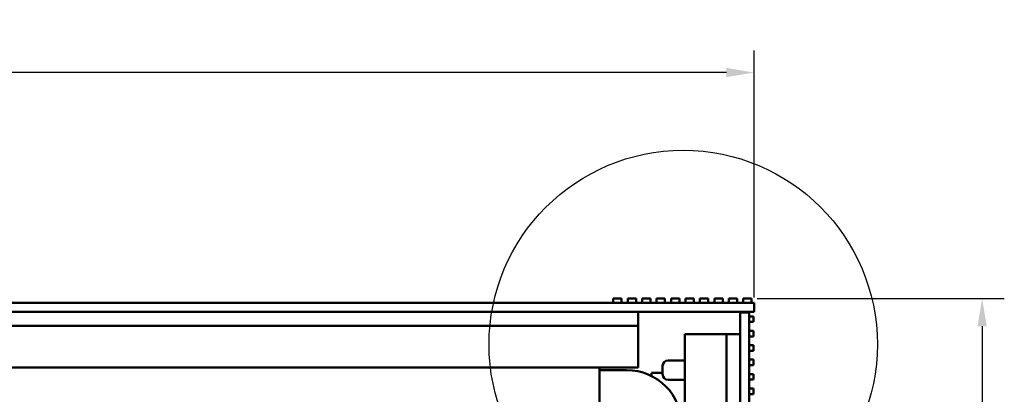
# Model space of a CAD drawing. Header units: millimetres. Extents: x 0 to 4686, y -120 to 1682.
# Tile 52 of 256: x 590 to 768, y 618 to 685. Entities that reach past the tile are written whole.
import ezdxf

# ---------------------------------------------------------------- set-up
doc = ezdxf.new("R2010")
doc.units = ezdxf.units.MM
doc.header["$LTSCALE"] = 2
for name, color, linetype, lineweight in [('Bemaßung (ISO)', 7, 'Continuous', 25), ('Detailumgrenzung (ISO)', 7, 'Continuous', 25), ('Sichtbar (ISO)', 7, 'Continuous', 50)]:
    doc.layers.add(name, color=color, linetype=linetype, lineweight=lineweight)
doc.styles.add('Bezeichnungstext (DIN)', font='isocpeur.ttf')
doc.styles.add('Notiztext (DIN)', font='isocpeur.ttf')
doc.dimstyles.new('Standard (DIN)', dxfattribs={"dimscale": 2, "dimtxt": 3.5, "dimasz": 2.5, "dimexe": 2, "dimexo": 0.5, "dimgap": 0.5, "dimtad": 1, "dimrnd": 1e-08, "dimtxsty": 'Notiztext (DIN)', "dimcen": 0.09, "dimdle": 10, "dimclrd": 256, "dimclre": 256, "dimclrt": 256, "dimadec": 0, "dimazin": 0, "dimtfac": 1, "dimtmove": 0, "dimatfit": 3, "dimfxl": 1, "dimtolj": 1, "dimtzin": 0, "dimlwd": -1, "dimlwe": -1, "dimarcsym": 0})

# ---------------------------------------------------------------- blocks, each defined once
blk = doc.blocks.new('*D15')
at = {"layer": 'Bemaßung (ISO)', "transparency": 16777216}
for p, q in [((222.77, 635.09), (222.77, 679.62)), ((722.57, 635.09), (722.57, 679.62)), ((717.57, 675.62), (227.77, 675.62))]:
    blk.add_line(p, q, dxfattribs=at)
for points in [[(227.77, 676.46), (227.77, 674.79), (222.77, 675.62)], [(717.57, 676.46), (717.57, 674.79), (722.57, 675.62)]]:
    blk.add_solid(points, dxfattribs=at)
at = {"layer": 'Defpoints', "color": 0, "transparency": 16777216}
for p in [(222.77, 675.62), (222.77, 634.09), (722.57, 634.09)]:
    blk.add_point(p, dxfattribs=at)
at = {"layer": 'Bemaßung (ISO)', "transparency": 16777216, "insert": (462, 685.02), "char_height": 7, "attachment_point": 1, "style": 'Notiztext (DIN)'}
blk.add_mtext('\\A1;499,8', dxfattribs=at)
blk = doc.blocks.new('*D16')
at = {"layer": 'Bemaßung (ISO)', "transparency": 16777216}
for p, q in [((723.11, 634.89), (767.68, 634.89)), ((763.68, 629.89), (763.68, 137.59)), ((721.87, 132.59), (767.68, 132.59))]:
    blk.add_line(p, q, dxfattribs=at)
for points in [[(762.84, 629.89), (764.51, 629.89), (763.68, 634.89)], [(762.84, 137.59), (764.51, 137.59), (763.68, 132.59)]]:
    blk.add_solid(points, dxfattribs=at)
at = {"layer": 'Defpoints', "color": 0, "transparency": 16777216}
for p in [(722.11, 634.89), (720.87, 132.59), (763.68, 132.59)]:
    blk.add_point(p, dxfattribs=at)
at = {"layer": 'Bemaßung (ISO)', "transparency": 16777216, "insert": (754.28, 373.44), "char_height": 7, "attachment_point": 1, "rotation": 90, "style": 'Notiztext (DIN)'}
blk.add_mtext('\\A1;502,3', dxfattribs=at)
blk = doc.blocks.new('2DDetail0')
at = {"layer": 'Detailumgrenzung (ISO)'}
blk.add_circle((354.895, 313.309), 17.5, dxfattribs=at)
at = {"layer": 'Detailumgrenzung (ISO)', "insert": (370.747, 296.87), "char_height": 5.25, "attachment_point": 7, "style": 'Bezeichnungstext (DIN)'}
blk.add_mtext('A', dxfattribs=at)

msp = doc.modelspace()

# ---------------------------------------------------------------- linework, layer by layer
at = {"layer": 'Sichtbar (ISO)'}
for p, q in [((722.5713, 634.0905), (472.7713, 634.0905)), ((697.1753, 634.8905), (697.1753, 634.0905)), ((698.6753, 634.8905), (697.1753, 634.8905)), ((698.6753, 634.8905), (698.6753, 634.0905)), ((699.7793, 634.8905), (699.7793, 634.0905)), ((701.2793, 634.8905), (699.7793, 634.8905)), ((701.2793, 634.8905), (701.2793, 634.0905)), ((702.3833, 634.8905), (702.3833, 634.0905)), ((703.8833, 634.8905), (702.3833, 634.8905)), ((703.8833, 634.8905), (703.8833, 634.0905)), ((704.9873, 634.8905), (704.9873, 634.0905)), ((706.4873, 634.8905), (704.9873, 634.8905)), ((706.4873, 634.8905), (706.4873, 634.0905)), ((707.5913, 634.8905), (707.5913, 634.0905)), ((709.0913, 634.8905), (707.5913, 634.8905)), ((709.0913, 634.8905), (709.0913, 634.0905)), ((710.1953, 634.8905), (710.1953, 634.0905)), ((711.6953, 634.8905), (710.1953, 634.8905)), ((711.6953, 634.8905), (711.6953, 634.0905)), ((712.7993, 634.8905), (712.7993, 634.0905)), ((714.2993, 634.8905), (712.7993, 634.8905)), ((714.2993, 634.8905), (714.2993, 634.0905)), ((715.4033, 634.8905), (715.4033, 634.0905)), ((716.9033, 634.8905), (715.4033, 634.8905)), ((716.9033, 634.8905), (716.9033, 634.0905)), ((718.0073, 634.8905), (718.0073, 634.0905)), ((719.5073, 634.8905), (718.0073, 634.8905)), ((719.5073, 634.8905), (719.5073, 634.0905)), ((720.6113, 634.8905), (720.6113, 634.0905)), ((722.1113, 634.8905), (720.6113, 634.8905)), ((722.1113, 634.8905), (722.1113, 634.0905)), ((722.5713, 634.0905), (722.5713, 632.4905)), ((701.6713, 632.4905), (472.7713, 632.4905)), ((722.5713, 632.4905), (472.7713, 632.4905)), ((701.6713, 629.9905), (701.6713, 632.4905)), ((720.0717, 382.5903), (720.0717, 632.3903)), ((721.6717, 632.3903), (720.0717, 632.3903)), ((721.6717, 382.5903), (721.6717, 632.3903)), ((722.4717, 631.6803), (721.6717, 631.6803)), ((722.4717, 630.6803), (721.6717, 630.6803)), ((722.4717, 630.6803), (722.4717, 631.6803)), ((701.6713, 629.9905), (472.8586, 629.9905)), ((701.6713, 622.4905), (701.6713, 629.9905)), ((710.0717, 383.1396), (710.0717, 628.4903)), ((717.5717, 628.4903), (710.0717, 628.4903)), ((720.0717, 628.4903), (717.5717, 628.4903)), ((717.5717, 382.6776), (717.5717, 628.4903)), ((720.0717, 382.5903), (720.0717, 628.4903)), ((722.4717, 629.0803), (721.6717, 629.0803)), ((722.4717, 628.0803), (722.4717, 629.0803)), ((722.4717, 628.0803), (721.6717, 628.0803)), ((722.4717, 626.4803), (721.6717, 626.4803)), ((722.4717, 625.4803), (721.6717, 625.4803)), ((722.4717, 625.4803), (722.4717, 626.4803)), ((710.0717, 623.7403), (707.0717, 623.7403)), ((722.4717, 623.8803), (721.6717, 623.8803)), ((722.4717, 622.8803), (722.4717, 623.8803)), ((694.6713, 622.4903), (223.1112, 622.4907)), ((701.6713, 622.4905), (473.3206, 622.4905)), ((590.9713, 622.4904), (590.9713, 622.4905)), ((604.3713, 622.4905), (604.3713, 622.4904)), ((694.6713, 622.4903), (694.6713, 605.4903)), ((694.6713, 621.9903), (699.5713, 621.9903)), ((704.0717, 620.9204), (704.0717, 621.5203)), ((704.0717, 621.5203), (706.0717, 621.5203)), ((706.0717, 621.2402), (706.0717, 622.7403)), ((722.4717, 622.8803), (721.6717, 622.8803)), ((722.4717, 621.2803), (721.6717, 621.2803)), ((722.4717, 620.2803), (722.4717, 621.2803)), ((710.0717, 620.2403), (707.0717, 620.2403)), ((722.4717, 620.2803), (721.6717, 620.2803)), ((722.4717, 618.6803), (721.6717, 618.6803)), ((722.4717, 617.6803), (722.4717, 618.6803)), ((722.4717, 617.6803), (721.6717, 617.6803))]:
    msp.add_line(p, q, dxfattribs=at)
for centre, radius, start, end in [((707.0717, 622.7403), 1, 90, 179.997931), ((699.5713, 611.9903), 10, 0, 90), ((707.0717, 621.2403), 1, 180.002069, 270)]:
    msp.add_arc(centre, radius, start, end, dxfattribs=at)

# ---------------------------------------------------------------- block references
at = {"layer": 'Detailumgrenzung (ISO)', "xscale": 2, "yscale": 2, "zscale": 2}
msp.add_blockref('2DDetail0', (0, 0), dxfattribs=at)

# ---------------------------------------------------------------- dimensions: what is measured, and where the dimension line sits
at = {"layer": 'Bemaßung (ISO)'}
for base, p1, p2, angle, picture, middle in [((222.7713, 675.6222), (722.5713, 634.0905), (222.7713, 634.0907), 180, '*D15', (472.6713, 675.6222)), ((763.6757, 132.5902), (722.1113, 634.8905), (720.8713, 132.5902), 90, '*D16', (763.6757, 383.7604))]:
    dim = msp.add_linear_dim(base=base, p1=p1, p2=p2, angle=angle, dimstyle='Standard (DIN)', override={"dimgap": 0.5, "dimdec": 2, "dimtol": 0, "dimlim": 0, "dimtp": 0, "dimtm": 0, "dimtdec": 2, "dimtofl": 0, "dimatfit": 1}, dxfattribs=at)
    dim.commit()
    dim.dimension.update_dxf_attribs({"geometry": picture, "text_midpoint": middle, "dimtype": 160})

doc.saveas('drawing.dxf')
